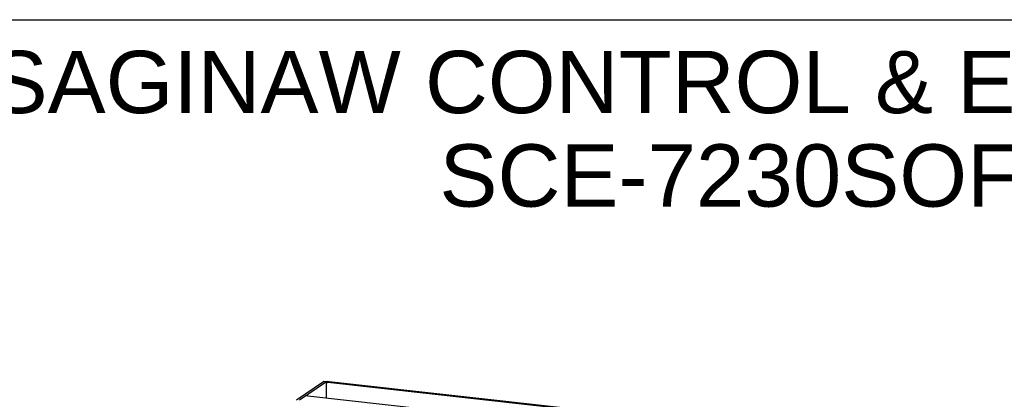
# Model space of a CAD drawing. Header units: inches. Extents: x 0 to 136, y 0 to 88.
# Tile 30 of 30: x 75 to 113, y 73 to 88. Entities that reach past the tile are written whole.
import ezdxf

# ---------------------------------------------------------------- set-up
doc = ezdxf.new("R2010")
doc.units = ezdxf.units.IN
doc.header["$LTSCALE"] = 7.48
doc.header["$MEASUREMENT"] = 0
doc.layers.get('0').update_dxf_attribs({"linetype": 'CONTINUOUS'})
doc.layers.add('DIMENSIONS', color=7, linetype='CONTINUOUS')
doc.styles.get("Standard").update_dxf_attribs({"font": 'arial.ttf'})

msp = doc.modelspace()

# ---------------------------------------------------------------- linework, layer by layer
at = {"color": 7, "linetype": 'Continuous'}
for p, q in [((0, 88), (136, 88)), ((85.953, 73.356), (86.984, 74.059)), ((87.1, 74.046), (86.984, 74.059)), ((87.113, 74.05), (86.997, 74.063)), ((87.169, 74.06), (87.122, 74.028)), ((87.204, 74.069), (87.157, 74.037)), ((87.204, 74.069), (112.412, 71.261)), ((86.385, 73.512), (111.593, 70.705))]:
    msp.add_line(p, q, dxfattribs=at)
at = {"color": 3, "linetype": 'Continuous'}
for p, q in [((87.1, 74.046), (86.069, 73.343)), ((87.1, 73.433), (87.1, 73.983)), ((87.157, 74.037), (112.365, 71.23))]:
    msp.add_line(p, q, dxfattribs=at)
at = {"color": 7, "linetype": 'Continuous'}
for points in [[(86.984, 74.059), (86.985, 74.06), (86.987, 74.061), (86.989, 74.062), (86.991, 74.062), (86.992, 74.063), (86.994, 74.063), (86.996, 74.063), (86.997, 74.063)], [(87.169, 74.06), (87.172, 74.062), (87.175, 74.064), (87.179, 74.065), (87.182, 74.067), (87.186, 74.068), (87.189, 74.068), (87.193, 74.069), (87.197, 74.069), (87.201, 74.069), (87.204, 74.069)], [(86.385, 73.512), (86.381, 73.513), (86.377, 73.513), (86.373, 73.513), (86.369, 73.514), (86.365, 73.514), (86.361, 73.514), (86.357, 73.514), (86.353, 73.514), (86.349, 73.513), (86.345, 73.513), (86.341, 73.513), (86.337, 73.512), (86.333, 73.512), (86.33, 73.511), (86.326, 73.511), (86.323, 73.51), (86.32, 73.509), (86.317, 73.509), (86.314, 73.508), (86.312, 73.507), (86.309, 73.506), (86.307, 73.505), (86.305, 73.504), (86.303, 73.503)]]:
    msp.add_lwpolyline(points, dxfattribs=at)
at = {"color": 3, "linetype": 'Continuous'}
for points in [[(87.113, 74.05), (87.112, 74.05), (87.11, 74.05), (87.108, 74.05), (87.107, 74.049), (87.105, 74.049), (87.103, 74.048), (87.101, 74.047), (87.1, 74.046)], [(87.122, 74.028), (87.119, 74.026), (87.117, 74.024), (87.114, 74.021), (87.111, 74.018), (87.109, 74.015), (87.107, 74.012), (87.106, 74.009), (87.104, 74.006), (87.103, 74.002), (87.102, 73.998), (87.101, 73.995), (87.1, 73.991), (87.1, 73.987), (87.1, 73.983)], [(87.132, 74.035), (87.131, 74.036), (87.13, 74.038), (87.129, 74.04), (87.127, 74.041), (87.126, 74.043), (87.124, 74.045), (87.123, 74.046), (87.121, 74.047), (87.12, 74.048), (87.118, 74.049), (87.117, 74.049), (87.115, 74.05), (87.113, 74.05)], [(87.157, 74.037), (87.154, 74.037), (87.15, 74.037), (87.146, 74.037), (87.143, 74.036), (87.139, 74.036), (87.135, 74.035), (87.132, 74.033), (87.129, 74.032), (87.125, 74.03), (87.122, 74.028)]]:
    msp.add_lwpolyline(points, dxfattribs=at)

# ---------------------------------------------------------------- texts
at = {"layer": 'DIMENSIONS', "color": 2, "linetype": 'Continuous', "insert": (104.493, 86.8), "char_height": 2.4, "width": 60.61561, "attachment_point": 2, "line_spacing_factor": 0.9}
msp.add_mtext('SAGINAW CONTROL & ENGINEERING\\PSCE-7230SOF19', dxfattribs=at)

doc.saveas('drawing.dxf')
